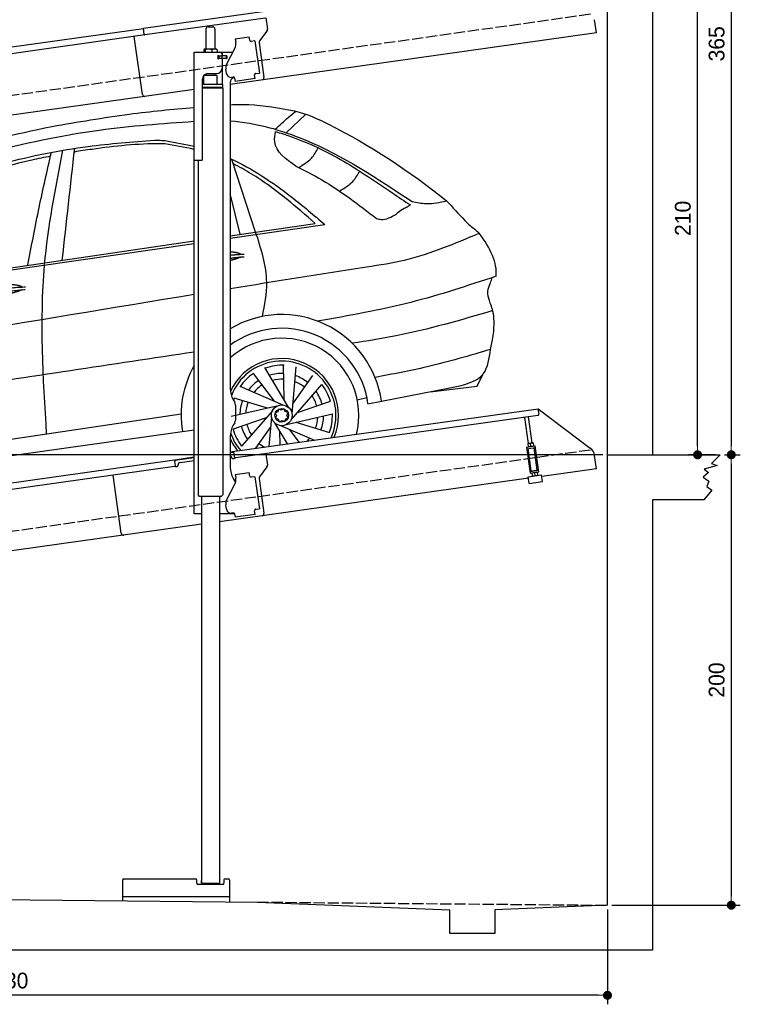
# Model space of a CAD drawing. Extents: x 13 to 6414, y -200 to 6401.
# Tile 5 of 6: x 3214 to 6414, y -200 to 4172. Entities that reach past the tile are written whole.
import ezdxf

# ---------------------------------------------------------------- set-up
doc = ezdxf.new("R2010")
doc.units = 0
doc.header["$LTSCALE"] = 10
doc.header["$MEASUREMENT"] = 0
doc.linetypes.add('GEN3', pattern=[6.25, 5, -1.25])
doc.layers.get('0').update_dxf_attribs({"linetype": 'CONTINUOUS'})
doc.layers.get('DEFPOINTS').update_dxf_attribs({"linetype": 'CONTINUOUS'})
for name, color, linetype in [('3', 6, 'GEN3'), ('CAR', 1, 'CONTINUOUS'), ('SICHTBARE_KANTEN_DIN_', 7, 'CONTINUOUS')]:
    doc.layers.add(name, color=color, linetype=linetype)
doc.layers.add('AM_0', color=7, linetype='CONTINUOUS', lineweight=30)
doc.layers.add('AM_5', color=3, linetype='CONTINUOUS', lineweight=15)
doc.dimstyles.new('KLAUS_DXF', dxfattribs={"dimscale": 20, "dimtxt": 3.5, "dimasz": 2, "dimexe": 2, "dimexo": 1, "dimgap": 1.5, "dimtad": 1, "dimlfac": 0.1, "dimdsep": 46, "dimtxsty": 'STANDARD', "dimblk": 'DOT', "dimcen": 2, "dimclrd": 256, "dimclre": 256, "dimclrt": 2, "dimadec": 0, "dimazin": 0, "dimtfac": 1, "dimtmove": 2, "dimatfit": 3, "dimfxl": 1, "dimtolj": 1, "dimarcsym": 0})

# ---------------------------------------------------------------- blocks, each defined once
blk = doc.blocks.new('_DOT')
at = {"color": 0, "linetype": 'ByBlock'}
blk.add_line((-0.5, 0), (-1, 0), dxfattribs=at)
at = {"color": 0, "linetype": 'ByBlock', "const_width": 0.5}
blk.add_lwpolyline([(-0.25, 0, 1), (0.25, 0, 1)], format="xyb", close=True, dxfattribs=at)
blk = doc.blocks.new('*D8')
at = {"layer": 'AM_5', "lineweight": -2, "transparency": 16777216}
for p, q in [((5804.1, 2240), (84.1, 2240)), ((124.1, 330), (124.1, 2200)), ((504.1, 290), (84.1, 290))]:
    blk.add_line(p, q, dxfattribs=at)
at = {"layer": 'DEFPOINTS', "color": 0, "transparency": 16777216}
for p in [(124.1, 2240), (5824.1, 2240), (524.1, 290)]:
    blk.add_point(p, dxfattribs=at)
at = {"layer": 'AM_5', "lineweight": -2, "transparency": 16777216, "xscale": 40, "yscale": 40, "zscale": 40}
for p, rotation in [((124.1, 2240), 90), ((124.1, 290), 270)]:
    blk.add_blockref('_DOT', p, dxfattribs=dict(at, rotation=rotation))
at = {"layer": 'AM_5', "color": 2, "transparency": 16777216, "insert": (59.1, 1265), "char_height": 70, "attachment_point": 5, "rotation": 90}
blk.add_mtext('\\A1;195', dxfattribs=at)
blk = doc.blocks.new('*D9')
at = {"layer": 'AM_5', "lineweight": -2, "transparency": 16777216}
for p, q in [((504.1, 3240), (84.1, 3240)), ((124.1, 2280), (124.1, 3200)), ((5804.1, 2240), (84.1, 2240))]:
    blk.add_line(p, q, dxfattribs=at)
at = {"layer": 'DEFPOINTS', "color": 0, "transparency": 16777216}
for p in [(124.1, 3240), (524.1, 3240), (5824.1, 2240)]:
    blk.add_point(p, dxfattribs=at)
at = {"layer": 'AM_5', "lineweight": -2, "transparency": 16777216, "xscale": 40, "yscale": 40, "zscale": 40}
for p, rotation in [((124.1, 3240), 90), ((124.1, 2240), 270)]:
    blk.add_blockref('_DOT', p, dxfattribs=dict(at, rotation=rotation))
at = {"layer": 'AM_5', "color": 2, "transparency": 16777216, "insert": (59.1, 2740), "char_height": 70, "attachment_point": 5, "rotation": 90}
blk.add_mtext('\\A1;100', dxfattribs=at)
blk = doc.blocks.new('*D10')
at = {"layer": 'AM_5', "lineweight": -2, "transparency": 16777216}
for p, q in [((6044.1, 4340), (6264.1, 4340)), ((6224.1, 2280), (6224.1, 4300)), ((6304.1, 2240), (6184.1, 2240))]:
    blk.add_line(p, q, dxfattribs=at)
at = {"layer": 'DEFPOINTS', "color": 0, "transparency": 16777216}
for p in [(6024.1, 4340), (6224.1, 4340), (6324.1, 2240)]:
    blk.add_point(p, dxfattribs=at)
at = {"layer": 'AM_5', "lineweight": -2, "transparency": 16777216, "xscale": 40, "yscale": 40, "zscale": 40}
for p, rotation in [((6224.1, 4340), 90), ((6224.1, 2240), 270)]:
    blk.add_blockref('_DOT', p, dxfattribs=dict(at, rotation=rotation))
at = {"layer": 'AM_5', "color": 2, "transparency": 16777216, "insert": (6159.1, 3290), "char_height": 70, "attachment_point": 5, "rotation": 90}
blk.add_mtext('\\A1;210', dxfattribs=at)
blk = doc.blocks.new('*D11')
at = {"layer": 'AM_5', "lineweight": -2, "transparency": 16777216}
for p, q in [((6344.1, 2240), (6414.1, 2240)), ((6374.1, 2200), (6374.1, 280)), ((5844.1, 240), (6414.1, 240))]:
    blk.add_line(p, q, dxfattribs=at)
at = {"layer": 'DEFPOINTS', "color": 0, "transparency": 16777216}
for p in [(6324.1, 2240), (5824.1, 240), (6374.1, 240)]:
    blk.add_point(p, dxfattribs=at)
at = {"layer": 'AM_5', "lineweight": -2, "transparency": 16777216, "xscale": 40, "yscale": 40, "zscale": 40}
for p, rotation in [((6374.1, 2240), 90), ((6374.1, 240), 270)]:
    blk.add_blockref('_DOT', p, dxfattribs=dict(at, rotation=rotation))
at = {"layer": 'AM_5', "color": 2, "transparency": 16777216, "insert": (6309.1, 1240), "char_height": 70, "attachment_point": 5, "rotation": 90}
blk.add_mtext('\\A1;200', dxfattribs=at)
blk = doc.blocks.new('*D12')
at = {"layer": 'AM_5', "lineweight": -2, "transparency": 16777216}
for p, q in [((524.1, 270), (524.1, -200)), ((5824.1, 220.9), (5824.1, -200)), ((5784.1, -160), (564.1, -160))]:
    blk.add_line(p, q, dxfattribs=at)
at = {"layer": 'DEFPOINTS', "color": 0, "transparency": 16777216}
for p in [(524.1, 290), (5824.1, 240.9), (524.1, -160)]:
    blk.add_point(p, dxfattribs=at)
at = {"layer": 'AM_5', "lineweight": -2, "transparency": 16777216, "xscale": 40, "yscale": 40, "zscale": 40, "rotation": 180}
blk.add_blockref('_DOT', (524.1, -160), dxfattribs=at)
at = {"layer": 'AM_5', "lineweight": -2, "transparency": 16777216, "xscale": 40, "yscale": 40, "zscale": 40}
blk.add_blockref('_DOT', (5824.1, -160), dxfattribs=at)
at = {"layer": 'AM_5', "color": 2, "transparency": 16777216, "insert": (3174.1, -95), "char_height": 70, "attachment_point": 5}
blk.add_mtext('\\A1;530', dxfattribs=at)
blk = doc.blocks.new('*D13')
at = {"layer": 'AM_5', "lineweight": -2, "transparency": 16777216}
for p, q in [((5844.1, 5890), (6414.1, 5890)), ((6374.1, 5850), (6374.1, 2280)), ((6344.1, 2240), (6414.1, 2240))]:
    blk.add_line(p, q, dxfattribs=at)
at = {"layer": 'DEFPOINTS', "color": 0, "transparency": 16777216}
for p in [(5824.1, 5890), (6324.1, 2240), (6374.1, 2240)]:
    blk.add_point(p, dxfattribs=at)
at = {"layer": 'AM_5', "lineweight": -2, "transparency": 16777216, "xscale": 40, "yscale": 40, "zscale": 40}
for p, rotation in [((6374.1, 5890), 90), ((6374.1, 2240), 270)]:
    blk.add_blockref('_DOT', p, dxfattribs=dict(at, rotation=rotation))
at = {"layer": 'AM_5', "color": 2, "transparency": 16777216, "insert": (6309.1, 4065), "char_height": 70, "attachment_point": 5, "rotation": 90}
blk.add_mtext('\\A1;365', dxfattribs=at)
blk = doc.blocks.new('Car 175 EG')
at = {"layer": 'CAR'}
for p, q in [((17942.7, 2925.1), (18029.7, 3007.7)), ((17807.2, 2484.1), (17701.6, 2806.9)), ((17738.9, 2474.2), (17694.5, 2655.1)), ((17694.5, 2467.7), (18071.6, 2522.7)), ((17694.5, 2456.6), (18114.8, 2517.3)), ((15837.3, 2188.3), (17534.5, 2433.4)), ((15904.4, 2206.8), (17534.5, 2444.4)), ((17955.3, 1703.5), (17848.1, 1882.3)), ((17933.5, 1739.9), (17930.9, 1895.1)), ((17968.7, 1678.3), (17987, 1886)), ((17890.7, 1732.6), (17797.3, 1856.7)), ((17972.4, 1720.6), (18061.5, 1847.8)), ((18790.6, 1800.4), (18815.7, 1851.6)), ((17929.7, 1716), (17737.9, 1797.6)), ((17964.7, 1650.1), (18101.6, 1807.4)), ((18582, 1775.1), (18790.6, 1800.4)), ((18790.6, 1800.4), (18790.6, 1800.4)), ((18258.8, 1739.1), (18301.3, 1749.3)), ((18306.1, 1721.4), (18669.7, 1792.2)), ((17901.7, 1711.1), (17698.5, 1664.3)), ((17860.4, 1701.6), (17711.9, 1747)), ((17992.6, 1682.1), (18139.4, 1732.6)), ((18262.9, 1713), (18263.1, 1713.1)), ((17476, 1674.8), (15621.3, 1399.3)), ((17881.9, 1690.6), (17744.9, 1533.3)), ((17877.9, 1662.4), (17866.4, 1531.8)), ((17944.9, 1629.7), (18148.1, 1676.4)), ((17854, 1658.6), (17707.2, 1608.1)), ((17874.2, 1620.1), (17807.2, 1524.5)), ((17891.3, 1637.2), (17947.6, 1543.3)), ((17916.9, 1624.7), (18068.4, 1560.2)), ((17986.2, 1639.2), (18134.7, 1593.7)), ((15569.8, 1327.3), (17534.5, 1606.5)), ((17585.6, 1613.7), (17585.8, 1613.7)), ((17913.1, 1600.9), (17914.1, 1538.6)), ((17955.9, 1608.1), (17999.3, 1550.5))]:
    blk.add_line(p, q, dxfattribs=at)
for points in [[(17905.8, 1686.2), (17894.4, 1680.6), (17899.7, 1669.8)], [(17899.7, 1669.8), (17895.5, 1658.4), (17907.5, 1653.9)], [(17920.9, 1693.7), (17910, 1697.7), (17905.8, 1686.2)], [(17937.8, 1687.5), (17932, 1699.2), (17920.9, 1693.7)], [(17946.4, 1669.9), (17951.1, 1682.6), (17937.8, 1687.5)], [(17940.8, 1654.6), (17951.4, 1659.8), (17946.4, 1669.9)], [(17907.5, 1653.9), (17913.7, 1641.3), (17925.7, 1647.2)], [(17925.7, 1647.2), (17936.6, 1643.2), (17940.8, 1654.6)]]:
    blk.add_lwpolyline(points, dxfattribs=at)
for radius in [46.1, 30.3]:
    blk.add_circle((17923.3, 1670.4), radius, dxfattribs=at)
for centre, radius, start, end in [((17923.3, 1670.4), 447.3, 8.0671, 120.7621), ((17923.3, 1670.6), 386.1, 7.5724, 126.344), ((17923.3, 1670.4), 342.3, 345.8099, 131.9522), ((17923.3, 1670.4), 447.3, 150.3599, 189.1903), ((17923.3, 1670.4), 252, 337.145, 154.8531), ((17923.3, 1670.4), 240.7, 335.5176, 158.5341), ((17926.3, 1667.8), 224.9, 88.0717, 109.5368), ((17923.3, 1670.4), 224.9, 124.0717, 145.5368), ((17923.3, 1670.4), 186, 87.4635, 107.1092), ((17923.3, 1670.4), 186, 51.4635, 71.1092), ((17923.3, 1670.4), 186, 123.4635, 143.1092), ((17923.3, 1670.4), 160.5, 122.9034, 140.8524), ((17923.3, 1670.4), 160.5, 86.9034, 104.8524), ((17923.3, 1670.4), 160.5, 50.9034, 68.8524), ((17923.3, 1670.4), 224.9, 16.0717, 37.5368), ((17923.3, 1670.4), 160.5, 14.9034, 32.8524), ((17923.3, 1670.4), 186, 15.4635, 35.1092), ((17923.3, 1670.4), 224.9, 160.0717, 162.5691), ((17923.3, 1670.4), 186, 159.4635, 179.1092), ((17923.3, 1670.4), 160.5, 158.9034, 176.8524), ((17923.3, 1670.4), 160.5, 338.9034, 356.8524), ((17923.3, 1670.4), 186, 339.4635, 359.1092), ((17923.3, 1670.4), 224.9, 340.0717, 1.5368), ((17923.3, 1670.4), 186, 195.4635, 215.1092), ((17923.3, 1670.4), 160.5, 194.9034, 212.8524), ((17923.3, 1670.4), 240.7, 199.0232, 220.2006), ((17923.3, 1670.4), 224.9, 196.0717, 217.5368), ((17923.3, 1670.4), 252, 204.7758, 218.5906), ((17923.3, 1670.4), 160.5, 230.9034, 242.1976), ((17923.3, 1670.4), 160.5, 314.3716, 320.8524), ((17923.3, 1670.4), 186, 231.4635, 231.5763)]:
    blk.add_arc(centre, radius, start, end, dxfattribs=at)
for points, degree, knots in [([(16902.4, 2952.8), (17016.6, 2972.7), (17226.3, 3009.3), (17438, 3029.4), (17534.5, 3037.6)], 3, [0, 0, 0, 0, 347.738814, 638.059887, 638.059887, 638.059887, 638.059887]), ([(17694.5, 3049.3), (17721.9, 3050.5), (17817.8, 3052.9), (17912.6, 3035), (17980.2, 3022.2)], 3, [36.023232, 36.023232, 36.023232, 36.023232, 118.259253, 323.761641, 323.761641, 323.761641, 323.761641]), ([(17894.3, 2940.5), (17913.4, 2958.3), (17943.1, 2985.9), (17974.2, 3011.8), (17985.2, 3021)], 3, [0, 0, 0, 0, 78.428284, 121.48938, 121.48938, 121.48938, 121.48938]), ([(17980.2, 3022.2), (18034.4, 3009.8), (18273.4, 2897.4), (18490.6, 2755.8), (18654.8, 2622.5)], 3, [0, 0, 0, 0, 159.874644, 787.271793, 787.271793, 787.271793, 787.271793]), ([(15618.2, 2264.7), (15674.3, 2311.2), (15844.4, 2452.1), (16141.1, 2707.5), (16615.8, 2842.2), (17080.9, 2943.8), (17393.7, 2966.3), (17534.5, 2975.9)], 3, [0, 0, 0, 0, 218.844855, 663.888154, 1156.086056, 1672.421782, 2095.069104, 2095.069104, 2095.069104, 2095.069104]), ([(17694.5, 2978.2), (17808.4, 2969.7), (18101.8, 2885.4), (18349.4, 2720.7), (18501.7, 2619.5)], 3, [139.277208, 139.277208, 139.277208, 139.277208, 481.738996, 1029.18941, 1029.18941, 1029.18941, 1029.18941]), ([(15330.2, 2061.6), (15499.7, 2242.7), (15807.7, 2571.9), (16374.9, 2843.4), (16737.1, 2918.5), (16902.4, 2952.8)], 3, [0, 0, 0, 0, 738.220806, 1341.344928, 1847.31521, 1847.31521, 1847.31521, 1847.31521]), ([(17986.3, 2775.9), (17941.4, 2807.8), (17882.3, 2849.9), (17892.7, 2914.9), (17895.3, 2930.6)], 3, [0, 0, 0, 0, 144.333292, 190.14637, 190.14637, 190.14637, 190.14637]), ([(17895.3, 2930.6), (17918, 2923.4), (18022.9, 2890), (18201.4, 2803.7), (18370.2, 2688.1), (18468.2, 2621.9), (18494.3, 2604.2)], 3, [0, 0, 0, 0, 71.558507, 330.215647, 590.333374, 685.04901, 685.04901, 685.04901, 685.04901]), ([(15870.3, 2323.5), (15905.1, 2361.8), (16002.8, 2464), (16183.7, 2597.6), (16428.6, 2705), (16716.3, 2804.6), (17034, 2867.2), (17259.6, 2884.4), (17358.3, 2891.9)], 3, [117.352309, 117.352309, 117.352309, 117.352309, 272.540859, 541.806129, 784.156862, 1072.446581, 1454.195977, 1751.061842, 1751.061842, 1751.061842, 1751.061842]), ([(17358.3, 2891.9), (17369.2, 2891.8), (17386.8, 2891.7), (17404.3, 2890.1), (17411, 2889.5)], 3, [0, 0, 0, 0, 32.704524, 52.753406, 52.753406, 52.753406, 52.753406]), ([(16949.8, 2847.4), (16916.8, 2677.8), (16835.7, 2261.4), (16862, 1837.3), (16877.6, 1585.9)], 3, [0, 0, 0, 0, 516.513385, 1267.967211, 1267.967211, 1267.967211, 1267.967211]), ([(17404.3, 2875.7), (17398, 2875.8), (17289.8, 2877.4), (17155.3, 2862.8), (17028.2, 2843.7), (17002, 2839.5)], 3, [0, 0, 0, 0, 18.992086, 324.700837, 404.11148, 404.11148, 404.11148, 404.11148]), ([(17998.3, 2771.1), (18018.8, 2783.4), (18055.1, 2805.3), (18076.4, 2841.6), (18085.7, 2857.5)], 3, [0, 0, 0, 0, 70.351085, 124.58113, 124.58113, 124.58113, 124.58113]), ([(16895.9, 2820.7), (16868.2, 2815.3), (16735.5, 2787.6), (16485.8, 2714.9), (16203.2, 2589.4), (16018.5, 2448.5), (15942, 2373.8), (15919.7, 2351.2)], 3, [511.867426, 511.867426, 511.867426, 511.867426, 596.429185, 918.958376, 1290.506038, 1516.177085, 1611.41328, 1611.41328, 1611.41328, 1611.41328]), ([(16795.5, 2336.7), (16811.8, 2422.5), (16843.7, 2590.3), (16881.4, 2756.9), (16899.9, 2838.4)], 3, [0, 0, 0, 0, 261.959498, 512.462761, 512.462761, 512.462761, 512.462761]), ([(17694.5, 2810.2), (17791.8, 2766.1), (17936.9, 2668.7), (18066.4, 2558.5), (18114.8, 2517.3)], 3, [295.386562, 295.386562, 295.386562, 295.386562, 615.655515, 806.888338, 806.888338, 806.888338, 806.888338]), ([(18071.6, 2522.7), (18029.9, 2558.7), (17939, 2637.2), (17818.8, 2727.3), (17735.2, 2773.2), (17708.3, 2786.4)], 3, [0, 0, 0, 0, 165.293778, 360.516734, 449.744426, 449.744426, 449.744426, 449.744426]), ([(17986.3, 2775.9), (18025.5, 2757.3), (18152.1, 2692.4), (18265.4, 2605.1), (18344.3, 2544.3)], 3, [173.791125, 173.791125, 173.791125, 173.791125, 304.040601, 601.261725, 601.261725, 601.261725, 601.261725]), ([(18179.5, 2666.2), (18200.8, 2678.9), (18238.2, 2701.2), (18260.2, 2738.5), (18269.7, 2754.5)], 3, [0, 0, 0, 0, 72.9543, 128.034568, 128.034568, 128.034568, 128.034568]), ([(18432.1, 2564.5), (18440.6, 2572.2), (18453.8, 2584.1), (18476.8, 2593.9), (18488.3, 2600.6), (18494.3, 2604.2)], 3, [0, 0, 0, 0, 34.045961, 53.123126, 74.15323, 74.15323, 74.15323, 74.15323]), ([(18501.7, 2619.5), (18522.8, 2615.5), (18573.8, 2605.7), (18624.9, 2616.3), (18654.8, 2622.5)], 3, [0, 0, 0, 0, 63.99047, 154.400827, 154.400827, 154.400827, 154.400827]), ([(18665.1, 2612.6), (18691.5, 2582.7), (18733.4, 2535), (18782.2, 2494.5), (18800.4, 2479.4)], 3, [0, 0, 0, 0, 119.274596, 190.03314, 190.03314, 190.03314, 190.03314]), ([(18344.3, 2544.3), (18351, 2542.5), (18381.3, 2534.3), (18409.8, 2551.3), (18432.1, 2564.5)], 3, [0, 0, 0, 0, 20.52127, 92.463534, 92.463534, 92.463534, 92.463534]), ([(17694.5, 2233.7), (17895.9, 2266.1), (18156, 2307.4), (18531.3, 2365.3), (18693.2, 2434), (18800.4, 2479.4)], 3, [2383.729371, 2383.729371, 2383.729371, 2383.729371, 2995.204796, 3172.367939, 3519.626933, 3519.626933, 3519.626933, 3519.626933]), ([(17837.2, 2109.3), (17847.2, 2159.8), (17872, 2286.3), (17831.5, 2409.9), (17807.2, 2484.1)], 3, [0, 0, 0, 0, 152.149145, 381.393919, 381.393919, 381.393919, 381.393919]), ([(17694.5, 2396.5), (17707.3, 2396.3), (17719.7, 2394.8), (17729.9, 2392.3), (17737.5, 2389.1), (17741.6, 2385.6), (17741.8, 2385.4)], 5, [0.3470471, 0.3470471, 0.3470471, 0.3470471, 0.3470471, 0.3470471, 0.500106, 0.5095952, 0.5095952, 0.5095952, 0.5095952, 0.5095952, 0.5095952]), ([(17738.5, 2372.9), (17735.1, 2370.6), (17728.9, 2367.5), (17720.3, 2364.4), (17709.7, 2361.3), (17697.6, 2358.4), (17694.5, 2357.6)], 5, [0.6133618, 0.6133618, 0.6133618, 0.6133618, 0.6133618, 0.6133618, 0.700106, 0.7294819, 0.7294819, 0.7294819, 0.7294819, 0.7294819, 0.7294819]), ([(18874.8, 2287.8), (18749.6, 2246.1), (18490.5, 2159.9), (18221.5, 2112.8), (18082.5, 2088.4)], 3, [0, 0, 0, 0, 395.380199, 818.006387, 818.006387, 818.006387, 818.006387]), ([(18850.4, 1962.9), (18879.9, 2086.6), (18846.6, 2177), (18830.3, 2220.4), (18857, 2274.5), (18855.2, 2281.3)], 3, [0, 0, 0, 0, 191.520738, 358.507699, 388.935799, 388.935799, 388.935799, 388.935799]), ([(16611.3, 2214.3), (16614.7, 2222.5), (16638.9, 2239.9), (16692.8, 2256.8), (16739.6, 2253.7), (16764.7, 2244.8), (16770, 2240.2), (16770.2, 2240)], 5, [0.0314681, 0.0314681, 0.0314681, 0.0314681, 0.0314681, 0.0314681, 0.300106, 0.500106, 0.5095952, 0.5095952, 0.5095952, 0.5095952, 0.5095952, 0.5095952]), ([(16766.9, 2227.5), (16763.5, 2225.2), (16746.7, 2217), (16713.5, 2208.3), (16667.2, 2200.5), (16635.8, 2199.7), (16622.5, 2202.2)], 5, [0.6133618, 0.6133618, 0.6133618, 0.6133618, 0.6133618, 0.6133618, 0.700106, 0.9252293, 0.9252293, 0.9252293, 0.9252293, 0.9252293, 0.9252293]), ([(18860.3, 2135.2), (18718.1, 2093.4), (18512.6, 2033.1), (18301.2, 2000.2), (18236.1, 1990.1)], 3, [0, 0, 0, 0, 443.803429, 641.293289, 641.293289, 641.293289, 641.293289]), ([(17534.5, 1951.4), (17167.9, 1895.6), (16474.5, 1790.1), (15779.9, 1692.9), (15452.5, 1647)], 3, [47.181125, 47.181125, 47.181125, 47.181125, 1159.478774, 2151.345069, 2151.345069, 2151.345069, 2151.345069]), ([(18850.4, 1962.9), (18756.8, 1935.3), (18587.9, 1885.4), (18414.9, 1853.1), (18337.7, 1838.7)], 3, [0, 0, 0, 0, 292.507954, 527.778072, 527.778072, 527.778072, 527.778072]), ([(18669.7, 1792.2), (18729.8, 1804.4), (18831.1, 1824.9), (18844.8, 1923), (18850.4, 1962.9)], 3, [0, 0, 0, 0, 162.530029, 273.799158, 273.799158, 273.799158, 273.799158])]:
    blk.add_open_spline(points, degree=degree, knots=knots, dxfattribs=at)
for points, degree in [([(17411, 2889.5), (17452.4, 2882), (17493.8, 2874.4), (17534.5, 2864.7)], 3), ([(16948.4, 2359), (16966.9, 2524.6), (16985.4, 2690.3), (17003.8, 2856)], 3), ([(17534.5, 2850.5), (17491.6, 2861.2), (17448, 2868.5), (17404.3, 2875.7)], 3), ([(18665.1, 2612.6), (18661.7, 2615.9), (18658.2, 2619.2), (18654.8, 2622.5)], 3), ([(18874.8, 2287.8), (18881.8, 2346.7), (18850.4, 2411.4), (18800.4, 2479.4)], 3), ([(17694.5, 2381.8), (17724, 2384.9), (17756.7, 2386)], 2), ([(17694.5, 2367.9), (17723.7, 2371.9), (17755.9, 2374.3)], 2), ([(16605.4, 2212.3), (16678.6, 2237), (16785.1, 2240.6)], 2), ([(15344.8, 1838.9), (16073.8, 1963.9), (16802.9, 2088.9), (17534.5, 2207.8)], 3), ([(16611.9, 2199.1), (16683.9, 2221.3), (16784.3, 2228.9)], 2)]:
    blk.add_open_spline(points, degree=degree, dxfattribs=at)

msp = doc.modelspace()

# ---------------------------------------------------------------- linework, layer by layer
for p, q in [((6024.074, 6090), (6024.074, 2240)), ((5824.081, 240), (5824.081, 5890)), ((3762.781, 4134.55), (4302.477, 4210.399)), ((4303.821, 4179.283), (3770.066, 4104.269)), ((4306.792, 4179.701), (4313.87, 4129.338)), ((5775.306, 4113.433), (5767.054, 4172.146)), ((1284.081, 3785.181), (3762.92, 4133.559)), ((3766.678, 4106.822), (3762.781, 4134.55)), ((4040.805, 4130.64), (4040.805, 4040.64)), ((4050.805, 4140.64), (4070.805, 4140.64)), ((4080.805, 4130.64), (4080.805, 4040.64)), ((5775.306, 4113.433), (4148.805, 3884.844)), ((4311.953, 4121.928), (4278.64, 4077.719)), ((3770.066, 4104.269), (1284.081, 3754.886)), ((3758.719, 3840.119), (3722.534, 4097.589)), ((4170.748, 4087.873), (4233.134, 4096.641)), ((4170.748, 4087.873), (4172.974, 4072.029)), ((4173.564, 4067.83), (4172.974, 4072.029)), ((4235.361, 4080.797), (4233.134, 4096.641)), ((4235.361, 4080.797), (4235.5, 4079.807)), ((4241.148, 4075.551), (4242.138, 4075.69)), ((4257.982, 4077.917), (4242.138, 4075.69)), ((4257.982, 4077.917), (4278.023, 3935.319)), ((4276.723, 4070.309), (4298.415, 3915.968)), ((3988.805, 4027.64), (4160.19, 4027.64)), ((3988.805, 3547.64), (3988.805, 4027.64)), ((4030.888, 4038.184), (4030.888, 4027.64)), ((4051.586, 4040.64), (4033.613, 4040.64)), ((4036.628, 4038.184), (4036.628, 4027.64)), ((4078.633, 4040.64), (4051.586, 4040.64)), ((4066.545, 4038.184), (4066.545, 4027.64)), ((4088.305, 4040.64), (4078.633, 4040.64)), ((4090.722, 4038.184), (4090.722, 4027.64)), ((4113.805, 4012.14), (4113.805, 4027.64)), ((4132.62, 3973.529), (4170.09, 4047.069)), ((4097.451, 4011.64), (4093.805, 4011.64)), ((4131.805, 3999.64), (4093.939, 3999.64)), ((4094.805, 4001.785), (4094.805, 4008.994)), ((4097.451, 4011.64), (4109.805, 4011.64)), ((4109.805, 3999.14), (4097.451, 3999.14)), ((4097.805, 4011.64), (4097.805, 3999.64)), ((4111.805, 4011.64), (4109.805, 4011.64)), ((4111.805, 4011.64), (4112.805, 4011.64)), ((4112.805, 4017.64), (4112.805, 4014.64)), ((4113.529, 4011.64), (4112.805, 4011.64)), ((4112.805, 3999.64), (4112.805, 4011.64)), ((4112.805, 3996.14), (4112.805, 3957.64)), ((4131.081, 4011.64), (4113.529, 4011.64)), ((4132.805, 4012.14), (4113.805, 4012.14)), ((4113.805, 3884.659), (4113.805, 3999.14)), ((4132.805, 3999.14), (4113.805, 3999.14)), ((4131.081, 4011.64), (4131.805, 4011.64)), ((4131.805, 3999.64), (4131.805, 4011.64)), ((4133.805, 4011.14), (4133.805, 4000.14)), ((4131.929, 3932.963), (4129.146, 3952.769)), ((4262.179, 3933.092), (4278.023, 3935.319)), ((4024.805, 3550.64), (4024.805, 3907.64)), ((4090.803, 3924.641), (4030.803, 3923.885)), ((4030.805, 3884.688), (4030.803, 3923.885)), ((4042.813, 3924.037), (4042.805, 3931.64)), ((4049.805, 3932.64), (4087.805, 3932.64)), ((4078.807, 3924.49), (4078.805, 3932.64)), ((4090.803, 3884.643), (4090.803, 3924.641)), ((4148.805, 3892.64), (4148.805, 2534.272)), ((4162.44, 3917.055), (4154.518, 3915.941)), ((4168.087, 3912.799), (4170.175, 3897.945)), ((4259.299, 3910.471), (4170.175, 3897.945)), ((4256.933, 3927.305), (4257.072, 3926.315)), ((4259.299, 3910.471), (4257.072, 3926.315)), ((4262.179, 3933.092), (4261.189, 3932.953)), ((3988.805, 3862.357), (1284.081, 3482.233)), ((4115.805, 3884.643), (4024.805, 3884.643)), ((4115.806, 3871.375), (4024.805, 3871.375)), ((4112.806, 3869.643), (4024.805, 3869.643)), ((4115.806, 3867.911), (4024.805, 3867.911)), ((4112.806, 3869.643), (4115.806, 3871.375)), ((4112.806, 3869.643), (4115.806, 3867.911)), ((4113.805, 3869.066), (4113.805, 3870.22)), ((4115.797, 3867.911), (4115.899, 2061.649)), ((4115.806, 3871.375), (4115.805, 3884.643)), ((3988.805, 1977.64), (3988.805, 3547.64)), ((3988.805, 3547.64), (4021.805, 3547.64)), ((4005.81, 3547.64), (4005.893, 2061.638)), ((4162.203, 2484.272), (4168.456, 2473.441)), ((4171.805, 2460.941), (4171.805, 2394.338)), ((4148.805, 2252.792), (5515.695, 2444.896)), ((5514.919, 2414.492), (4173.105, 2225.912)), ((5473.725, 2290.856), (5457.483, 2406.42)), ((5489.569, 2293.082), (5473.327, 2408.647)), ((5516.808, 2436.974), (5515.695, 2444.896)), ((5515.695, 2444.896), (5747.632, 2270.119)), ((5516.808, 2436.974), (5519.174, 2420.139)), ((4168.456, 2381.838), (4162.203, 2371.008)), ((4148.805, 2321.008), (4148.805, 2184.697)), ((5463.901, 2274.53), (5503.512, 2280.096)), ((5463.901, 2274.53), (5480.184, 2158.668)), ((5470.506, 2290.403), (5469.824, 2289.87)), ((5469.824, 2289.87), (5471.763, 2276.072)), ((5492.787, 2293.535), (5470.506, 2290.403)), ((5472.566, 2275.747), (5471.763, 2276.072)), ((5483.497, 2278.803), (5481.856, 2290.479)), ((5492.787, 2293.535), (5493.59, 2293.21)), ((5493.59, 2293.21), (5495.53, 2279.412)), ((5494.847, 2278.879), (5495.53, 2279.412)), ((5519.795, 2164.235), (5503.512, 2280.096)), ((3901.558, 2218.044), (3988.805, 2230.305)), ((4164.536, 2250.963), (4148.805, 2248.753)), ((4167.458, 2230.168), (4163.979, 2254.925)), ((4306.792, 2244.701), (4313.87, 2194.338)), ((5465.015, 2266.607), (5504.625, 2272.174)), ((5485.418, 2168.492), (5471.501, 2267.519)), ((5512.056, 2172.236), (5498.139, 2271.263)), ((5775.306, 2178.433), (5767.054, 2237.146)), ((5824.081, 2240), (6324.081, 2240)), ((6324.081, 2240), (6286.374, 2202.153)), ((1284.081, 1850.181), (3901.558, 2218.044)), ((3900.782, 2187.64), (1284.081, 1819.886)), ((3901.558, 2218.044), (3902.671, 2210.121)), ((3988.805, 2226.266), (3902.115, 2214.083)), ((3905.037, 2193.287), (3902.671, 2210.121)), ((3908.348, 2187.693), (3913.299, 2188.389)), ((3917.555, 2194.036), (3917.416, 2195.027)), ((3925.927, 2206.321), (3988.805, 2215.158)), ((4155.08, 2228.428), (4155.219, 2227.438)), ((4160.866, 2223.182), (4165.818, 2223.878)), ((4311.953, 2186.928), (4278.64, 2142.719)), ((6310.65, 2192.163), (6254.243, 2175.752)), ((6286.374, 2202.153), (6310.65, 2192.163)), ((3664.643, 1891.897), (3628.458, 2149.367)), ((3664.643, 1891.897), (3628.458, 2149.367)), ((4170.748, 2152.873), (4233.134, 2161.641)), ((4170.748, 2152.873), (4172.974, 2137.029)), ((4235.361, 2145.797), (4233.134, 2161.641)), ((4235.361, 2145.797), (4235.5, 2144.807)), ((4257.982, 2142.917), (4242.138, 2140.69)), ((4257.982, 2142.917), (4278.023, 2000.319)), ((5472.342, 2142.62), (5531.758, 2150.971)), ((5476.517, 2112.912), (5472.342, 2142.62)), ((5479.071, 2166.59), (5518.682, 2172.157)), ((5480.184, 2158.668), (5519.795, 2164.235)), ((5485.418, 2168.492), (5512.056, 2172.236)), ((5488.849, 2159.886), (5488.167, 2159.353)), ((5488.167, 2159.353), (5490.106, 2145.554)), ((5490.909, 2145.23), (5490.106, 2145.554)), ((5490.954, 2168.26), (5490.815, 2169.251)), ((5500.199, 2159.961), (5501.84, 2148.286)), ((5506.799, 2170.487), (5506.659, 2171.477)), ((5511.13, 2163.017), (5511.933, 2162.693)), ((5511.933, 2162.693), (5513.873, 2148.895)), ((5513.19, 2148.361), (5513.873, 2148.895)), ((5535.933, 2121.263), (5531.758, 2150.971)), ((5775.306, 2178.433), (5532.69, 2144.336)), ((6273.522, 2160.767), (6248.531, 2140.074)), ((6254.243, 2175.752), (6273.522, 2160.767)), ((4132.62, 2038.529), (4170.09, 2112.069)), ((4162.203, 2134.697), (4172.244, 2117.305)), ((4173.564, 2132.83), (4172.974, 2137.029)), ((4241.148, 2140.551), (4242.138, 2140.69)), ((4276.723, 2135.309), (4298.415, 1980.968)), ((5473.274, 2135.986), (4289.904, 1969.674)), ((5476.517, 2112.912), (5535.933, 2121.263)), ((6248.531, 2140.074), (6274.95, 2122.949)), ((6274.95, 2122.949), (6264.954, 2099.402)), ((6264.954, 2099.402), (6287.802, 2082.991)), ((4012.894, 2054.638), (4005.893, 2061.638)), ((4108.894, 2054.643), (4115.899, 2061.649)), ((6287.802, 2082.991), (6251.387, 2040)), ((4108.894, 2054.643), (4012.894, 2054.638)), ((4020.894, 2054.638), (4020.99, 338.625)), ((4100.894, 2054.643), (4100.987, 338.655)), ((4131.929, 1997.963), (4129.146, 2017.769)), ((6024.074, 2040), (6024.074, 40)), ((6251.387, 2040), (6024.074, 2040)), ((4020.898, 1977.64), (3988.805, 1977.64)), ((4168.11, 1977.64), (4100.898, 1977.64)), ((4289.904, 1969.674), (4100.9, 1943.111)), ((4162.44, 1982.055), (4154.518, 1980.941)), ((4168.087, 1977.799), (4170.175, 1962.945)), ((4259.299, 1975.471), (4170.175, 1962.945)), ((4256.933, 1992.305), (4257.072, 1991.315)), ((4259.299, 1975.471), (4257.072, 1991.315)), ((4262.179, 1998.092), (4261.189, 1997.953)), ((4262.179, 1998.092), (4278.023, 2000.319)), ((4020.901, 1931.868), (1284.081, 1547.233)), ((3670.975, 259.741), (3670.975, 352.642)), ((3675.975, 357.642), (3995.975, 357.642)), ((4000.975, 337.642), (4000.975, 352.642)), ((4120.975, 352.642), (4120.975, 337.642)), ((4125.975, 357.642), (4140.975, 357.642)), ((4145.975, 352.642), (4145.975, 255.174)), ((4115.975, 332.642), (4005.975, 332.642)), ((4020.976, 338.639), (4020.976, 349.639)), ((4021.976, 337.639), (4020.976, 338.639)), ((4021.976, 337.639), (4099.976, 337.644)), ((4034.976, 337.64), (4034.976, 332.642)), ((4086.976, 337.643), (4086.976, 332.642)), ((4099.976, 337.644), (4100.987, 338.655)), ((524.081, 290), (4269.081, 253.99)), ((4145.975, 277.642), (3670.975, 277.642)), ((4269.081, 253.99), (5124.081, 219.912)), ((5124.081, 115), (5124.081, 219.912)), ((5824.081, 240), (5323.626, 219.912)), ((5323.626, 219.912), (5324.081, 115)), ((5324.081, 115), (5124.081, 115)), ((6024.074, 40), (324.09, 40))]:
    msp.add_line(p, q)
for points in [[(4168.084, 3912.803, 0), (4168.084, 3912.803, 0), (4168.084, 3912.813, 0), (4168.084, 3912.823, 0), (4168.084, 3912.833, 0), (4168.084, 3912.833, 0), (4168.084, 3912.843, 0), (4168.084, 3912.853, 0), (4168.074, 3912.863, 0), (4168.074, 3912.863, 0), (4168.074, 3912.873, 0), (4168.074, 3912.883, 0), (4168.074, 3912.893, 0), (4168.074, 3912.903, 0), (4168.074, 3912.903, 0), (4168.074, 3912.913, 0), (4168.064, 3912.923, 0), (4168.064, 3912.933, 0), (4168.064, 3912.933, 0), (4168.064, 3912.943, 0), (4168.064, 3912.953, 0), (4168.064, 3912.963, 0), (4168.064, 3912.963, 0), (4168.064, 3912.973, 0), (4168.054, 3912.983, 0), (4168.054, 3912.993, 0), (4168.054, 3913.003, 0), (4168.054, 3913.003, 0), (4168.054, 3913.013, 0), (4168.054, 3913.023, 0), (4168.054, 3913.033, 0), (4168.044, 3913.033, 0), (4168.044, 3913.043, 0), (4168.044, 3913.053, 0), (4168.044, 3913.063, 0), (4168.044, 3913.063, 0), (4168.044, 3913.073, 0), (4168.034, 3913.083, 0), (4168.034, 3913.093, 0), (4168.034, 3913.103, 0), (4168.034, 3913.103, 0), (4168.034, 3913.113, 0), (4168.034, 3913.123, 0), (4168.034, 3913.133, 0), (4168.024, 3913.133, 0), (4168.024, 3913.143, 0), (4168.024, 3913.153, 0), (4168.024, 3913.163, 0), (4168.024, 3913.163, 0), (4168.024, 3913.173, 0), (4168.014, 3913.183, 0), (4168.014, 3913.193, 0), (4168.014, 3913.203, 0), (4168.014, 3913.203, 0), (4168.014, 3913.213, 0), (4168.014, 3913.223, 0), (4168.004, 3913.233, 0), (4168.004, 3913.233, 0), (4168.004, 3913.243, 0), (4168.004, 3913.253, 0), (4168.004, 3913.263, 0), (4167.994, 3913.273, 0), (4167.994, 3913.273, 0), (4167.994, 3913.283, 0), (4167.994, 3913.293, 0), (4167.994, 3913.303, 0), (4167.984, 3913.303, 0), (4167.984, 3913.313, 0), (4167.984, 3913.323, 0), (4167.984, 3913.333, 0), (4167.984, 3913.333, 0), (4167.984, 3913.343, 0), (4167.974, 3913.353, 0), (4167.974, 3913.363, 0), (4167.974, 3913.373, 0), (4167.974, 3913.373, 0), (4167.974, 3913.383, 0), (4167.964, 3913.393, 0), (4167.964, 3913.403, 0), (4167.964, 3913.403, 0), (4167.964, 3913.413, 0), (4167.954, 3913.423, 0), (4167.954, 3913.433, 0), (4167.954, 3913.433, 0), (4167.954, 3913.443, 0), (4167.954, 3913.453, 0), (4167.944, 3913.463, 0), (4167.944, 3913.473, 0), (4167.944, 3913.473, 0), (4167.944, 3913.483, 0), (4167.944, 3913.493, 0), (4167.934, 3913.503, 0), (4167.934, 3913.503, 0), (4167.934, 3913.513, 0), (4167.934, 3913.523, 0), (4167.924, 3913.533, 0), (4167.924, 3913.533, 0), (4167.924, 3913.543, 0), (4167.924, 3913.553, 0), (4167.914, 3913.563, 0), (4167.914, 3913.573, 0), (4167.914, 3913.573, 0), (4167.914, 3913.583, 0), (4167.914, 3913.593, 0), (4167.904, 3913.603, 0), (4167.904, 3913.603, 0), (4167.904, 3913.613, 0), (4167.904, 3913.623, 0), (4167.894, 3913.633, 0), (4167.894, 3913.633, 0), (4167.894, 3913.643, 0), (4167.894, 3913.653, 0), (4167.884, 3913.663, 0), (4167.884, 3913.673, 0), (4167.884, 3913.673, 0), (4167.884, 3913.683, 0), (4167.874, 3913.693, 0), (4167.874, 3913.703, 0), (4167.874, 3913.703, 0), (4167.874, 3913.713, 0), (4167.864, 3913.723, 0), (4167.864, 3913.733, 0), (4167.864, 3913.733, 0), (4167.854, 3913.743, 0), (4167.854, 3913.753, 0), (4167.854, 3913.763, 0), (4167.854, 3913.763, 0), (4167.844, 3913.773, 0)], [(4168.084, 1977.803, 0), (4168.084, 1977.803, 0), (4168.084, 1977.813, 0), (4168.084, 1977.823, 0), (4168.084, 1977.833, 0), (4168.084, 1977.833, 0), (4168.084, 1977.843, 0), (4168.084, 1977.853, 0), (4168.074, 1977.863, 0), (4168.074, 1977.863, 0), (4168.074, 1977.873, 0), (4168.074, 1977.883, 0), (4168.074, 1977.893, 0), (4168.074, 1977.903, 0), (4168.074, 1977.903, 0), (4168.074, 1977.913, 0), (4168.064, 1977.923, 0), (4168.064, 1977.933, 0), (4168.064, 1977.933, 0), (4168.064, 1977.943, 0), (4168.064, 1977.953, 0), (4168.064, 1977.963, 0), (4168.064, 1977.963, 0), (4168.064, 1977.973, 0), (4168.054, 1977.983, 0), (4168.054, 1977.993, 0), (4168.054, 1978.003, 0), (4168.054, 1978.003, 0), (4168.054, 1978.013, 0), (4168.054, 1978.023, 0), (4168.054, 1978.033, 0), (4168.044, 1978.033, 0), (4168.044, 1978.043, 0), (4168.044, 1978.053, 0), (4168.044, 1978.063, 0), (4168.044, 1978.063, 0), (4168.044, 1978.073, 0), (4168.034, 1978.083, 0), (4168.034, 1978.093, 0), (4168.034, 1978.103, 0), (4168.034, 1978.103, 0), (4168.034, 1978.113, 0), (4168.034, 1978.123, 0), (4168.034, 1978.133, 0), (4168.024, 1978.133, 0), (4168.024, 1978.143, 0), (4168.024, 1978.153, 0), (4168.024, 1978.163, 0), (4168.024, 1978.163, 0), (4168.024, 1978.173, 0), (4168.014, 1978.183, 0), (4168.014, 1978.193, 0), (4168.014, 1978.203, 0), (4168.014, 1978.203, 0), (4168.014, 1978.213, 0), (4168.014, 1978.223, 0), (4168.004, 1978.233, 0), (4168.004, 1978.233, 0), (4168.004, 1978.243, 0), (4168.004, 1978.253, 0), (4168.004, 1978.263, 0), (4167.994, 1978.273, 0), (4167.994, 1978.273, 0), (4167.994, 1978.283, 0), (4167.994, 1978.293, 0), (4167.994, 1978.303, 0), (4167.984, 1978.303, 0), (4167.984, 1978.313, 0), (4167.984, 1978.323, 0), (4167.984, 1978.333, 0), (4167.984, 1978.333, 0), (4167.984, 1978.343, 0), (4167.974, 1978.353, 0), (4167.974, 1978.363, 0), (4167.974, 1978.373, 0), (4167.974, 1978.373, 0), (4167.974, 1978.383, 0), (4167.964, 1978.393, 0), (4167.964, 1978.403, 0), (4167.964, 1978.403, 0), (4167.964, 1978.413, 0), (4167.954, 1978.423, 0), (4167.954, 1978.433, 0), (4167.954, 1978.433, 0), (4167.954, 1978.443, 0), (4167.954, 1978.453, 0), (4167.944, 1978.463, 0), (4167.944, 1978.473, 0), (4167.944, 1978.473, 0), (4167.944, 1978.483, 0), (4167.944, 1978.493, 0), (4167.934, 1978.503, 0), (4167.934, 1978.503, 0), (4167.934, 1978.513, 0), (4167.934, 1978.523, 0), (4167.924, 1978.533, 0), (4167.924, 1978.533, 0), (4167.924, 1978.543, 0), (4167.924, 1978.553, 0), (4167.914, 1978.563, 0), (4167.914, 1978.573, 0), (4167.914, 1978.573, 0), (4167.914, 1978.583, 0), (4167.914, 1978.593, 0), (4167.904, 1978.603, 0), (4167.904, 1978.603, 0), (4167.904, 1978.613, 0), (4167.904, 1978.623, 0), (4167.894, 1978.633, 0), (4167.894, 1978.633, 0), (4167.894, 1978.643, 0), (4167.894, 1978.653, 0), (4167.884, 1978.663, 0), (4167.884, 1978.673, 0), (4167.884, 1978.673, 0), (4167.884, 1978.683, 0), (4167.874, 1978.693, 0), (4167.874, 1978.703, 0), (4167.874, 1978.703, 0), (4167.874, 1978.713, 0), (4167.864, 1978.723, 0), (4167.864, 1978.733, 0), (4167.864, 1978.733, 0), (4167.854, 1978.743, 0), (4167.854, 1978.753, 0), (4167.854, 1978.763, 0), (4167.854, 1978.763, 0), (4167.844, 1978.773, 0)]]:
    msp.add_polyline3d(points)
for centre, radius, start, end in [((4050.805, 4130.64), 10, 90, 180), ((4070.805, 4130.64), 10, 0, 90), ((4303.967, 4127.946), 10, 323, 8), ((4138.905, 4062.959), 35, 333, 8), ((4240.452, 4080.503), 5, 188, 278), ((4286.626, 4071.701), 10, 143, 188), ((4039.274, 4033.096), 9.808, 138.356376, 148.753006), ((4034.127, 4037.934), 2.754, 100.76608, 142.434274), ((4033.67, 4038.547), 2.094, 44.84476, 91.561935), ((4029.63, 4034.088), 8.108, 30.33762, 47.053163), ((4051.495, 3993.271), 47.367, 71.474333, 108.335359), ((4078.562, 4009.304), 31.336, 67.161985, 112.719952), ((4085.272, 4035.234), 6.199, 28.413387, 60.706774), ((4102.805, 4017.64), 10, 0, 90), ((4094.805, 4011.64), 1, 48.590378, 221.409622), ((4094.805, 3999.14), 1, 138.590378, 311.409622), ((4091.805, 4008.994), 3, 0, 41.409622), ((4091.805, 4001.785), 3, 318.590378, 0), ((4097.451, 4014.64), 3, 228.590378, 270), ((4097.451, 3996.14), 3, 90, 131.409622), ((4109.805, 4014.64), 3, 270, 0), ((4109.805, 3996.14), 3, 0, 90), ((4132.805, 4011.14), 1, 0, 90), ((4132.805, 4000.14), 1, 270, 0), ((4087.805, 3957.64), 25, 270, 0), ((4163.805, 3957.64), 35, 153, 188), ((4049.805, 3907.64), 25, 90, 180), ((4151.734, 3935.747), 20, 188, 278), ((4173.805, 3892.64), 25, 108.64725, 180), ((4163.136, 3912.103), 5, 19.536959, 98), ((4261.884, 3928.001), 5, 98, 188), ((4288.512, 3914.576), 10, 278, 8), ((3768.621, 3841.511), 10, 188, 278), ((4021.805, 3550.64), 3, 270, 0), ((4248.805, 2534.272), 100, 180, 210), ((4146.805, 2460.941), 25, 0, 30), ((5514.223, 2419.443), 5, 278, 8), ((4248.805, 2321.008), 100, 150, 180), ((4146.805, 2394.338), 25, 330, 0), ((5478.183, 2273.508), 17.367, 77.77582, 118.212327), ((5475.292, 2294.049), 17.313, 257.73743, 298.290578), ((5490.073, 2275.146), 17.396, 77.82749, 118.186832), ((5487.171, 2295.803), 17.392, 257.805999, 298.168278), ((4145.177, 2227.036), 10, 8, 68.728945), ((4172.41, 2230.864), 5, 188, 278), ((5717.541, 2230.187), 50, 8, 53), ((3900.086, 2192.591), 5, 278, 8), ((3907.652, 2192.645), 5, 221.236717, 278), ((3912.603, 2193.34), 5, 278, 8), ((3927.318, 2196.418), 10, 98, 188), ((4160.17, 2228.134), 5, 188, 278), ((4165.122, 2228.83), 5, 278, 334.763283), ((4303.967, 2192.946), 10, 323, 8), ((4248.805, 2184.697), 100, 180, 210), ((4240.452, 2145.503), 5, 188, 278), ((4286.626, 2136.701), 10, 143, 188), ((5496.526, 2142.99), 17.367, 77.77582, 118.212327), ((5493.635, 2163.531), 17.313, 257.73743, 298.290578), ((5508.416, 2144.629), 17.396, 77.82749, 118.186832), ((5505.514, 2165.286), 17.392, 257.805999, 298.168278), ((4138.905, 2127.959), 35, 333, 8), ((4165.921, 2364.245), 320.958, 254.679341, 254.686099), ((4163.805, 2022.64), 35, 153, 188), ((4151.734, 2000.747), 20, 188, 278), ((4163.136, 1977.103), 5, 19.536959, 98), ((4261.884, 1993.001), 5, 98, 188), ((4288.512, 1979.576), 10, 278, 8), ((3674.546, 1893.289), 10, 188, 278), ((3674.546, 1893.289), 10, 188, 278), ((3675.975, 352.642), 5, 90, 180), ((3995.975, 352.642), 5, 0, 90), ((4125.975, 352.642), 5, 90, 180), ((4140.975, 352.642), 5, 0, 90), ((4005.975, 337.642), 5, 180, 270), ((4115.975, 337.642), 5, 270, 0)]:
    msp.add_arc(centre, radius, start, end)
at = {"layer": '3'}
for p, q in [((747.49, 3494.675), (5754.898, 4198.42)), ((747.49, 1559.675), (5754.898, 2263.42)), ((4269.081, 253.99), (5824.081, 240))]:
    msp.add_line(p, q, dxfattribs=at)
at = {"layer": 'SICHTBARE_KANTEN_DIN_'}
msp.add_arc((3769.649, 4107.24), 3, 188, 278, dxfattribs=at)

# ---------------------------------------------------------------- block references
at = {"layer": 'AM_0'}
msp.add_blockref('Car 175 EG', (-13545.683, 745.11), dxfattribs=at)

# ---------------------------------------------------------------- dimensions: what is measured, and where the dimension line sits
at = {"layer": 'AM_5'}
dim = msp.add_linear_dim(base=(6374.074, 2240), p1=(5824.081, 5890), p2=(6324.081, 2240), angle=90, dimstyle='KLAUS_DXF', dxfattribs=at)
dim.commit()
dim.dimension.update_dxf_attribs({"geometry": '*D13', "text_midpoint": (6309.074, 4065)})
for base, p1, p2, override, picture, middle in [((6224.074, 4340), (6324.081, 2240), (6024.074, 4340), {"dimtzin": 7}, '*D10', (6159.074, 3290)), ((124.09, 3240), (5824.081, 2240), (524.081, 3240), {"dimpost": '', "dimtol": 0, "dimlim": 0, "dimtp": 0, "dimtm": 0, "dimtfac": 1, "dimtdec": 2, "dimtolj": 1, "dimtzin": 7}, '*D9', (59.09, 2740)), ((124.09, 2240), (524.081, 290), (5824.081, 2240), {"dimtol": 0, "dimlim": 0, "dimtp": 0, "dimtm": 0, "dimtfac": 1, "dimtdec": 2, "dimtolj": 1, "dimtzin": 7}, '*D8', (59.09, 1265)), ((6374.074, 240), (6324.081, 2240), (5824.081, 240), {"dimtol": 0, "dimlim": 0, "dimtp": 0, "dimtm": 0, "dimtfac": 1, "dimtdec": 2, "dimtolj": 1, "dimtzin": 7}, '*D11', (6309.074, 1240))]:
    dim = msp.add_linear_dim(base=base, p1=p1, p2=p2, angle=90, dimstyle='KLAUS_DXF', override=override, dxfattribs=at)
    dim.commit()
    dim.dimension.update_dxf_attribs({"geometry": picture, "text_midpoint": middle})
dim = msp.add_linear_dim(base=(524.081, -160), p1=(5824.081, 240.9), p2=(524.081, 290), dimstyle='KLAUS_DXF', override={"dimtol": 0, "dimlim": 0, "dimtp": 0, "dimtm": 0, "dimtfac": 1, "dimtdec": 2, "dimtolj": 1, "dimtzin": 7}, dxfattribs=at)
dim.commit()
dim.dimension.update_dxf_attribs({"geometry": '*D12', "text_midpoint": (3174.081, -95)})

doc.saveas('drawing.dxf')
